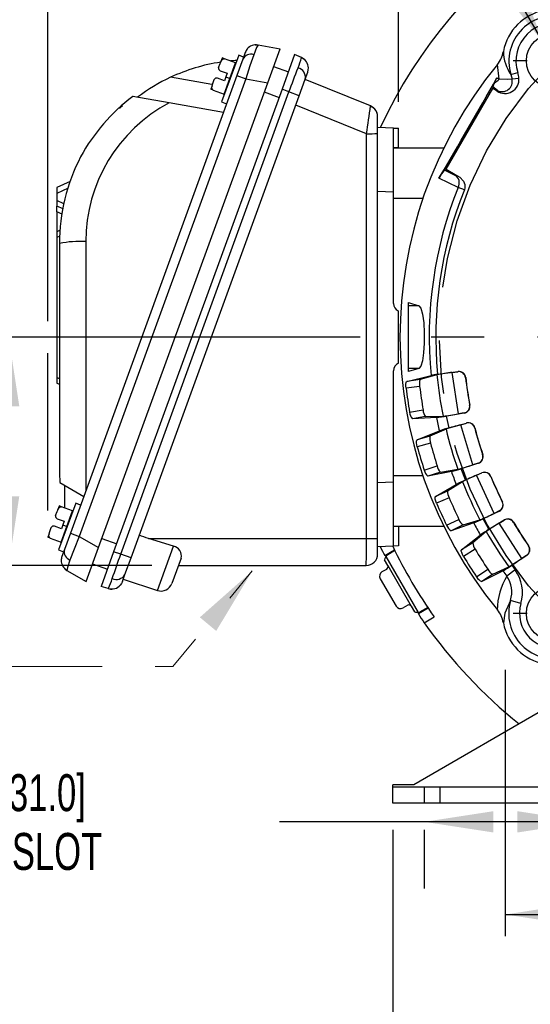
# Model space of a CAD drawing. Header units: inches. Extents: x 0 to 44, y 0 to 34.
# Tile 10 of 21: x 30 to 33.9, y 6.1 to 13.5. Entities that reach past the tile are written whole.
import ezdxf

# ---------------------------------------------------------------- set-up
doc = ezdxf.new("R2010")
doc.units = ezdxf.units.IN
doc.header["$LTSCALE"] = 4
doc.header["$MEASUREMENT"] = 0
doc.linetypes.add('CENTERX2', pattern=[0.8, 0.5, -0.1, 0.1, -0.1])
doc.linetypes.add('HIDDEN', pattern=[0.075, 0.05, -0.025])
doc.layers.add('CENTER', color=40, linetype='CENTERX2')
doc.layers.add('HIDDEN', color=102, linetype='HIDDEN')
doc.layers.add('DIMENSIONS', color=140, linetype='Continuous', lineweight=25)
doc.layers.add('TEXT', color=140, linetype='Continuous', lineweight=25)
doc.styles.add('SLDTEXTSTYLE0', font='TXT', dxfattribs={"width": 0.7})
doc.dimstyles.new('SLDDIMSTYLE1', dxfattribs={"dimtxt": 0.277778, "dimasz": 0.52, "dimexe": 0, "dimexo": 0.0625, "dimgap": 0.069444, "dimtad": 0, "dimtih": 1, "dimtoh": 1, "dimrnd": 1e-09, "dimzin": 12, "dimdsep": 46, "dimtxsty": 'SLDTEXTSTYLE0', "dimsah": 1, "dimcen": 0.09, "dimadec": 0, "dimazin": 3, "dimtfac": 1, "dimtofl": 0, "dimtmove": 0, "dimatfit": 3, "dimfxl": 0, "dimfrac": 2, "dimtolj": 1, "dimtzin": 12, "dimarcsym": 0})
doc.dimstyles.new('SLDDIMSTYLE6', dxfattribs={"dimtxt": 0.277778, "dimasz": 0.52, "dimexe": 0, "dimexo": 0.0625, "dimgap": 0.069444, "dimtad": 0, "dimtih": 1, "dimtoh": 1, "dimrnd": 1e-09, "dimzin": 12, "dimdsep": 46, "dimtxsty": 'SLDTEXTSTYLE0', "dimsah": 1, "dimcen": 0, "dimadec": 0, "dimazin": 3, "dimtfac": 1, "dimtofl": 0, "dimtmove": 0, "dimatfit": 3, "dimfxl": 0, "dimfrac": 2, "dimtolj": 1, "dimtzin": 12, "dimarcsym": 0})
doc.dimstyles.new('SLDDIMSTYLE7', dxfattribs={"dimtxt": 0.277778, "dimasz": 0.52, "dimexe": 0, "dimexo": 0.0625, "dimgap": 0.069444, "dimtad": 0, "dimtih": 1, "dimtoh": 1, "dimrnd": 1e-09, "dimzin": 12, "dimdsep": 46, "dimtxsty": 'SLDTEXTSTYLE0', "dimsah": 1, "dimcen": 0, "dimadec": 0, "dimazin": 3, "dimtfac": 1, "dimtofl": 0, "dimtmove": 0, "dimatfit": 3, "dimfxl": 0, "dimfrac": 2, "dimtolj": 1, "dimtzin": 12, "dimarcsym": 0})

# ---------------------------------------------------------------- blocks, each defined once
blk = doc.blocks.new('_D_11')
at = {"layer": 'DIMENSIONS'}
for p, q in [((33.0579, 7.4305), (31.9701, 7.4305)), ((34.2784, 7.4305), (33.0579, 7.4305)), ((33.0579, 7.3716), (33.0579, 6.9305)), ((34.2784, 7.3716), (34.2784, 6.9305))]:
    blk.add_line(p, q, dxfattribs=at)
for points in [[(33.0579, 7.4305), (33.5779, 7.3505), (33.5779, 7.5105)], [(34.2784, 7.4305), (33.7584, 7.5105), (33.7584, 7.3505)]]:
    blk.add_solid(points, dxfattribs=at)
at = {"layer": 'DIMENSIONS', "char_height": 0.277778, "attachment_point": 1, "style": 'SLDTEXTSTYLE0'}
for s, insert in [('6X 1.22 [31.0]', (28.8951, 7.7886)), ('x 0.34 [8.7] SLOT', (28.5992, 7.3469))]:
    blk.add_mtext(s, dxfattribs=dict(at, insert=insert))
blk = doc.blocks.new('_D_13')
at = {"layer": 'DIMENSIONS'}
for p, q in [((28.3559, 13.3821), (28.2626, 13.3821)), ((28.2626, 13.3821), (28.2626, 12.9404)), ((29.1815, 13.3821), (29.2748, 13.3821)), ((29.2748, 13.3821), (29.2748, 12.9404)), ((29.6824, 13.3827), (29.9337, 13.3827)), ((29.9337, 13.3827), (29.9337, 11.0729)), ((28.2626, 12.9404), (28.3559, 12.9404)), ((29.2748, 12.9404), (29.1815, 12.9404)), ((32.5754, 11.0729), (29.4337, 11.0729)), ((29.9337, 9.3573), (29.9337, 11.0729)), ((31.01, 9.3573), (29.4337, 9.3573))]:
    blk.add_line(p, q, dxfattribs=at)
for points in [[(29.9337, 11.0729), (29.8537, 10.5529), (30.0137, 10.5529)], [(29.9337, 9.3573), (30.0137, 9.8773), (29.8537, 9.8773)]]:
    blk.add_solid(points, dxfattribs=at)
at = {"layer": 'DIMENSIONS', "char_height": 0.27778, "attachment_point": 1, "style": 'SLDTEXTSTYLE0'}
for s, insert in [('1.72', (28.3559, 13.8024)), ('43.6', (28.3559, 13.2985))]:
    blk.add_mtext(s, dxfattribs=dict(at, insert=insert))
blk = doc.blocks.new('_D_14')
at = {"layer": 'DIMENSIONS'}
for p, q in [((30.2277, 11.1929), (30.2277, 17.16)), ((36.1091, 14.6066), (36.1091, 17.16)), ((30.2277, 16.66), (32.2635, 16.66)), ((32.64, 16.6595), (32.5467, 16.6595)), ((32.5467, 16.6595), (32.5467, 16.2177)), ((33.6967, 16.6595), (33.7901, 16.6595)), ((33.7901, 16.6595), (33.7901, 16.2177)), ((36.1091, 16.66), (34.0733, 16.66)), ((32.5467, 16.2177), (32.64, 16.2177)), ((33.7901, 16.2177), (33.6967, 16.2177)), ((30.2277, 9.7696), (30.2277, 10.9529))]:
    blk.add_line(p, q, dxfattribs=at)
for points in [[(30.2277, 16.66), (30.7477, 16.58), (30.7477, 16.74)], [(36.1091, 16.66), (35.5891, 16.74), (35.5891, 16.58)]]:
    blk.add_solid(points, dxfattribs=at)
at = {"layer": 'DIMENSIONS', "char_height": 0.27778, "attachment_point": 1, "style": 'SLDTEXTSTYLE0'}
for s, insert in [('5.88', (32.7556, 17.0797)), ('149.4', (32.64, 16.5758))]:
    blk.add_mtext(s, dxfattribs=dict(at, insert=insert))
blk = doc.blocks.new('_D_15')
at = {"layer": 'DIMENSIONS'}
for p, q in [((30.2276, 11.1929), (30.2276, 15.8762)), ((32.865, 14.2948), (32.865, 15.8762)), ((30.3477, 15.3762), (30.7569, 15.3762)), ((31.1335, 15.3756), (31.0402, 15.3756)), ((31.0402, 15.3756), (31.0402, 14.9339)), ((31.9591, 15.3756), (32.0524, 15.3756)), ((32.0524, 15.3756), (32.0524, 14.9339)), ((32.865, 15.3762), (32.3356, 15.3762)), ((31.0402, 14.9339), (31.1335, 14.9339)), ((32.0524, 14.9339), (31.9591, 14.9339)), ((32.865, 12.8422), (32.865, 14.0548)), ((30.2276, 9.7693), (30.2276, 10.9529))]:
    blk.add_line(p, q, dxfattribs=at)
for points in [[(30.2276, 15.3762), (30.7476, 15.2962), (30.7476, 15.4562)], [(32.865, 15.3762), (32.345, 15.4562), (32.345, 15.2962)]]:
    blk.add_solid(points, dxfattribs=at)
at = {"layer": 'DIMENSIONS', "char_height": 0.27778, "attachment_point": 1, "style": 'SLDTEXTSTYLE0'}
for s, insert in [('2.64', (31.1335, 15.7959)), ('67.0', (31.1335, 15.2919))]:
    blk.add_mtext(s, dxfattribs=dict(at, insert=insert))
blk = doc.blocks.new('_D_16')
at = {"layer": 'DIMENSIONS'}
for p, q in [((33.4405, 14.1748), (32.5655, 14.1748)), ((33.9542, 13.285), (33.4405, 14.1748))]:
    blk.add_line(p, q, dxfattribs=at)
blk.add_solid([(33.9542, 13.285), (33.7635, 13.7753), (33.6249, 13.6953)], dxfattribs=at)
at = {"layer": 'DIMENSIONS', "char_height": 0.27778, "attachment_point": 1, "style": 'SLDTEXTSTYLE0'}
for s, insert in [('4X', (31.2384, 14.7543)), ('%%c', (30.6412, 14.3114)), ('3/8-16', (31.0608, 14.3126)), ('UNC-2B', (30.7598, 13.8697))]:
    blk.add_mtext(s, dxfattribs=dict(at, insert=insert))
blk = doc.blocks.new('_D_17')
at = {"layer": 'DIMENSIONS'}
for p, q in [((36.1091, 7.5393), (36.1091, 6.2343)), ((33.6682, 6.7343), (34.0993, 6.7343)), ((34.4758, 6.7337), (34.3825, 6.7337)), ((34.3825, 6.7337), (34.3825, 6.292)), ((35.3014, 6.7337), (35.3948, 6.7337)), ((35.3948, 6.7337), (35.3948, 6.292)), ((36.1091, 6.7343), (35.678, 6.7343)), ((34.3825, 6.292), (34.4758, 6.292)), ((35.3948, 6.292), (35.3014, 6.292))]:
    blk.add_line(p, q, dxfattribs=at)
for points in [[(33.6682, 6.7343), (34.1882, 6.6543), (34.1882, 6.8143)], [(36.1091, 6.7343), (35.5891, 6.8143), (35.5891, 6.6543)]]:
    blk.add_solid(points, dxfattribs=at)
at = {"layer": 'DIMENSIONS', "char_height": 0.27778, "attachment_point": 1, "style": 'SLDTEXTSTYLE0'}
for s, insert in [('2.44', (34.4758, 7.154)), ('62.0', (34.4758, 6.6501))]:
    blk.add_mtext(s, dxfattribs=dict(at, insert=insert))
blk = doc.blocks.new('_D_19')
at = {"layer": 'DIMENSIONS'}
for p, q in [((32.8225, 7.3716), (32.8225, 5.0207)), ((39.3579, 7.3716), (39.3579, 5.0207)), ((32.8225, 5.5207), (35.1853, 5.5207)), ((35.5619, 5.5201), (35.4686, 5.5201)), ((35.4686, 5.5201), (35.4686, 5.0784)), ((36.6186, 5.5201), (36.7119, 5.5201)), ((36.7119, 5.5201), (36.7119, 5.0784)), ((39.3579, 5.5207), (36.9951, 5.5207)), ((35.4686, 5.0784), (35.5619, 5.0784)), ((36.7119, 5.0784), (36.6186, 5.0784))]:
    blk.add_line(p, q, dxfattribs=at)
for points in [[(32.8225, 5.5207), (33.3425, 5.4407), (33.3425, 5.6007)], [(39.3579, 5.5207), (38.8379, 5.6007), (38.8379, 5.4407)]]:
    blk.add_solid(points, dxfattribs=at)
at = {"layer": 'DIMENSIONS', "char_height": 0.27778, "attachment_point": 1, "style": 'SLDTEXTSTYLE0'}
for s, insert in [('6.54', (35.6774, 5.9404)), ('166.0', (35.5619, 5.4365))]:
    blk.add_mtext(s, dxfattribs=dict(at, insert=insert))
blk = doc.blocks.new('_D_23')
at = {"layer": 'DIMENSIONS'}
for p, q in [((39.167, 12.1245), (39.8896, 12.373)), ((39.8896, 12.373), (40.119, 12.373)), ((40.3056, 12.373), (40.2123, 12.373)), ((40.2123, 12.373), (40.2123, 11.9313)), ((41.3623, 12.373), (41.4556, 12.373)), ((41.4556, 12.373), (41.4556, 11.9313)), ((40.2123, 11.9313), (40.3056, 11.9313)), ((41.4556, 11.9313), (41.3623, 11.9313))]:
    blk.add_line(p, q, dxfattribs=at)
blk.add_solid([(39.167, 12.1245), (39.6847, 12.218), (39.6327, 12.3693)], dxfattribs=at)
at = {"layer": 'DIMENSIONS', "char_height": 0.27778, "attachment_point": 1, "style": 'SLDTEXTSTYLE0'}
for s, insert in [('%%c', (40.2113, 12.7933)), ('6.47', (40.631, 12.7933)), ('164.3', (40.3056, 12.2894))]:
    blk.add_mtext(s, dxfattribs=dict(at, insert=insert))
blk = doc.blocks.new('_D_24')
at = {"layer": 'DIMENSIONS'}
for p, q in [((39.3396, 12.9381), (40.087, 13.3696)), ((40.087, 13.3696), (40.2805, 13.3696)), ((40.4671, 13.3696), (40.3738, 13.3696)), ((40.3738, 13.3696), (40.3738, 12.9278)), ((41.5238, 13.3696), (41.6171, 13.3696)), ((41.6171, 13.3696), (41.6171, 12.9278)), ((40.3738, 12.9278), (40.4671, 12.9278)), ((41.6171, 12.9278), (41.5238, 12.9278))]:
    blk.add_line(p, q, dxfattribs=at)
blk.add_solid([(39.3396, 12.9381), (39.83, 13.1288), (39.75, 13.2673)], dxfattribs=at)
at = {"layer": 'DIMENSIONS', "char_height": 0.27778, "attachment_point": 1, "style": 'SLDTEXTSTYLE0'}
for s, insert in [('%%c', (40.3728, 13.7899)), ('7.46', (40.7925, 13.7899)), ('189.5', (40.4671, 13.2859))]:
    blk.add_mtext(s, dxfattribs=dict(at, insert=insert))
blk = doc.blocks.new('SW_CENTERMARKSYMBOL_0')
at = {"layer": 'CENTER', "color": 0}
for p, q in [((0, 0.2), (0, 3.3336)), ((0, 0), (0, 0.1)), ((-0.2, 0), (-3.3336, 0)), ((0, 0), (-0.1, 0)), ((0, 0), (0, -0.1)), ((0, 0), (0.1, 0)), ((0.2, 0), (3.3336, 0)), ((0, -0.2), (0, -3.3336))]:
    blk.add_line(p, q, dxfattribs=at)
blk = doc.blocks.new('SW_CENTERMARKSYMBOL_1')
at = {"layer": 'CENTER', "color": 0}
for p, q in [((0, 0.2), (0, 0.3063)), ((0, 0), (0, 0.1)), ((-0.2, 0), (-0.3063, 0)), ((0, 0), (-0.1, 0)), ((0, 0), (0, -0.1)), ((0, 0), (0.1, 0)), ((0.2, 0), (0.3063, 0)), ((0, -0.2), (0, -0.3063))]:
    blk.add_line(p, q, dxfattribs=at)
blk = doc.blocks.new('SW_CENTERMARKSYMBOL_4')
at = {"layer": 'CENTER', "color": 0}
for p, q in [((0, 0.2), (0, 0.3063)), ((0, 0), (0, 0.1)), ((-0.2, 0), (-0.3063, 0)), ((0, 0), (-0.1, 0)), ((0, 0), (0, -0.1)), ((0, 0), (0.1, 0)), ((0.2, 0), (0.3063, 0)), ((0, -0.2), (0, -0.3063))]:
    blk.add_line(p, q, dxfattribs=at)

msp = doc.modelspace()

# ---------------------------------------------------------------- linework, layer by layer
for p, q in [((31.809, 13.2687), (31.8062, 13.2642)), ((31.809, 13.2687), (31.9737, 13.2397)), ((31.6628, 13.1915), (31.5349, 12.8401)), ((31.5569, 13.1641), (31.5387, 13.1707)), ((31.6998, 13.1781), (31.6628, 13.1915)), ((31.7126, 13.2131), (31.6941, 13.1622)), ((31.6998, 13.1781), (31.6989, 13.1755)), ((31.8808, 12.9847), (31.9737, 13.2397)), ((32.0834, 13.1958), (31.9892, 12.9371)), ((32.1347, 13.174), (32.0834, 13.1958)), ((31.5121, 13.0984), (31.5126, 13.0998)), ((31.5383, 13.1705), (31.5273, 13.1403)), ((31.6394, 13.1341), (31.5569, 13.1641)), ((31.5967, 13.0166), (31.6394, 13.1341)), ((31.6424, 13.1355), (31.6394, 13.1341)), ((31.6941, 13.1622), (31.6489, 13.0382)), ((31.9257, 13.1078), (32.0366, 13.0674)), ((33.6206, 13.0113), (33.6074, 13.1218)), ((31.6489, 13.0382), (30.3975, 9.5999)), ((31.4617, 12.971), (31.1513, 13.0257)), ((31.5243, 13.0746), (31.5754, 13.056)), ((31.5652, 13.0281), (31.5551, 13.0001)), ((31.5754, 13.056), (31.5652, 13.0281)), ((31.5652, 13.0281), (31.5967, 13.0166)), ((31.6489, 13.0382), (31.7162, 13.0137)), ((32.1634, 13.0127), (32.1823, 13.0646)), ((33.7099, 13.0458), (33.7602, 13.0614)), ((33.7099, 13.0458), (33.7181, 13.0108)), ((31.7162, 13.0137), (30.4647, 9.5754)), ((30.6095, 9.4918), (31.8808, 12.9847)), ((31.4625, 12.9623), (31.453, 12.9362)), ((31.4788, 13.0069), (31.4793, 13.0083)), ((31.5551, 13.0001), (31.504, 13.0187)), ((31.5539, 12.8991), (31.5967, 13.0166)), ((31.5967, 13.0166), (31.5989, 13.0158)), ((31.7162, 13.0137), (31.8808, 12.9847)), ((32.1177, 12.8873), (32.1634, 13.0127)), ((32.6533, 12.8104), (32.162, 13.0089)), ((33.5754, 12.9457), (33.5735, 12.9528)), ((33.6075, 12.9271), (33.5735, 12.9528)), ((33.6046, 13.0222), (33.6206, 13.0113)), ((33.7699, 13.0178), (33.7181, 13.0108)), ((31.9892, 12.9371), (30.7231, 9.4585)), ((30.7765, 9.4422), (32.0406, 12.9153)), ((30.8536, 9.4141), (32.1177, 12.8873)), ((31.1406, 12.8338), (30.866, 12.8822)), ((30.8702, 12.8814), (30.866, 12.8822)), ((31.4714, 12.9292), (31.453, 12.9359)), ((31.4714, 12.9292), (31.5539, 12.8991)), ((31.5539, 12.8991), (31.5553, 12.8961)), ((31.8556, 12.9154), (31.9666, 12.875)), ((32.0406, 12.9153), (31.9892, 12.9371)), ((32.1177, 12.8873), (32.0406, 12.9153)), ((33.2233, 12.3352), (33.5731, 12.9409)), ((33.6049, 12.9226), (33.5731, 12.9409)), ((33.5754, 12.9457), (33.6075, 12.9271)), ((33.6049, 12.9226), (33.6075, 12.9271)), ((31.5484, 12.7619), (31.1406, 12.8338)), ((31.5349, 12.8401), (31.5719, 12.8266)), ((32.6237, 12.6018), (32.092, 12.8167)), ((32.7075, 12.6029), (32.7075, 12.7301)), ((32.6237, 9.5596), (32.6237, 12.6018)), ((32.8256, 12.6436), (32.7075, 12.6477)), ((32.7075, 9.5606), (32.7075, 12.6029)), ((32.8256, 12.1636), (32.8256, 12.6436)), ((32.8256, 12.6436), (32.865, 12.6422)), ((32.865, 12.4957), (32.865, 12.6422)), ((32.865, 12.4957), (32.8256, 12.4944)), ((33.2045, 12.4942), (32.8256, 12.4942)), ((33.2116, 12.3284), (33.2204, 12.3308)), ((33.2116, 12.3284), (33.2889, 12.2912)), ((33.2889, 12.2912), (33.2204, 12.3308)), ((33.2233, 12.3352), (33.2915, 12.2958)), ((33.2915, 12.2958), (33.2889, 12.2912)), ((30.3965, 12.243), (30.2963, 12.1963)), ((33.3131, 12.1981), (33.1687, 12.2672)), ((30.2963, 12.1963), (30.2963, 12.1535)), ((30.3811, 12.193), (30.2963, 12.1535)), ((30.2963, 12.1535), (30.2963, 12.1004)), ((32.8256, 12.1636), (32.7075, 12.1677)), ((32.8256, 11.3255), (32.8256, 12.1636)), ((33.3593, 12.1795), (33.3131, 12.1981)), ((30.2963, 12.1004), (30.2963, 12.0576)), ((30.3496, 12.0755), (30.2963, 12.1004)), ((32.8256, 12.1162), (33.0484, 12.1162)), ((30.3424, 12.0361), (30.2963, 12.0576)), ((30.2963, 12.0148), (30.2963, 12.0576)), ((30.2963, 12.0148), (30.2963, 11.8638)), ((30.3353, 11.9966), (30.2963, 12.0148)), ((30.3219, 11.8758), (30.2963, 11.8638)), ((30.2963, 11.8638), (30.2963, 11.821)), ((30.3193, 11.8317), (30.2963, 11.821)), ((30.2963, 11.821), (30.2963, 10.7706)), ((30.316, 11.7767), (30.316, 10.0749)), ((30.5136, 11.7907), (30.5136, 9.919)), ((32.9398, 11.3322), (33.0162, 11.3086)), ((32.9398, 11.3086), (32.9398, 11.3322)), ((32.8626, 11.2707), (32.865, 11.2698)), ((32.865, 10.8761), (32.865, 11.2698)), ((33.0162, 11.3086), (32.9398, 11.3086)), ((32.9398, 10.8373), (32.9398, 11.3086)), ((32.8256, 9.9823), (32.8256, 10.8204)), ((33.0162, 10.8373), (32.9398, 10.8136)), ((33.0162, 10.8373), (32.9398, 10.8373)), ((32.9398, 10.8136), (32.9398, 10.8373)), ((33.1581, 10.7943), (33.3119, 10.8145)), ((33.2688, 10.8078), (33.311, 10.8134)), ((33.3154, 10.496), (33.2688, 10.8078)), ((33.311, 10.8134), (33.3119, 10.8145)), ((30.2963, 10.7706), (30.2963, 10.7278)), ((30.2963, 10.7706), (30.316, 10.7614)), ((32.927, 10.7407), (33.1089, 10.7859)), ((33.0264, 10.7538), (32.927, 10.7407)), ((33.1536, 10.7901), (33.0264, 10.7538)), ((33.3694, 10.7694), (33.3685, 10.7683)), ((30.2963, 10.7278), (30.316, 10.7186)), ((33.0234, 10.7018), (32.9213, 10.6884)), ((32.9481, 10.5086), (33.0497, 10.5256)), ((33.3992, 10.563), (33.4004, 10.5621)), ((33.0678, 10.4768), (32.9689, 10.4602)), ((33.1489, 10.4698), (32.9689, 10.4602)), ((33.0678, 10.4768), (33.2001, 10.4793)), ((33.3586, 10.5022), (33.2257, 10.48)), ((33.2452, 10.3917), (33.2257, 10.48)), ((33.3574, 10.503), (33.3154, 10.496)), ((33.3586, 10.5022), (33.3574, 10.503)), ((33.0042, 10.3011), (33.1714, 10.3685)), ((33.2218, 10.3815), (33.1008, 10.3279)), ((33.2452, 10.3917), (33.3751, 10.4277)), ((33.3333, 10.4151), (33.3743, 10.4265)), ((33.4229, 10.1128), (33.3333, 10.4151)), ((33.3743, 10.4265), (33.3751, 10.4277)), ((33.4383, 10.3911), (33.4376, 10.3898)), ((33.1008, 10.3279), (33.0042, 10.3011)), ((33.105, 10.276), (33.0058, 10.2484)), ((33.4965, 10.1908), (33.4979, 10.1901)), ((33.0574, 10.0742), (33.1556, 10.1052)), ((33.2617, 10.0637), (33.0847, 10.0292)), ((33.1804, 10.0593), (33.311, 10.0802)), ((33.4648, 10.1249), (33.3363, 10.0844)), ((33.3679, 9.9998), (33.3363, 10.0844)), ((33.4635, 10.1256), (33.4229, 10.1128)), ((33.4648, 10.1249), (33.4635, 10.1256)), ((33.0484, 10.0296), (32.8256, 10.0296)), ((33.1804, 10.0593), (33.0847, 10.0292)), ((33.3679, 9.9998), (33.4915, 10.0535)), ((33.4519, 10.0352), (33.4909, 10.0521)), ((33.5826, 9.7483), (33.4519, 10.0352)), ((33.4909, 10.0521), (33.4915, 10.0535)), ((33.5592, 10.026), (33.5586, 10.0247)), ((30.3193, 9.9794), (30.4981, 9.8762)), ((30.3553, 9.7888), (30.3553, 9.9586)), ((32.8256, 9.9823), (32.7075, 9.9781)), ((32.8256, 9.5022), (32.8256, 9.9823)), ((33.1418, 9.8765), (33.298, 9.9665)), ((33.2338, 9.9165), (33.1418, 9.8765)), ((33.3461, 9.9864), (33.2338, 9.9165)), ((33.2452, 9.8656), (33.1508, 9.8246)), ((30.313, 9.8039), (30.3019, 9.7736)), ((30.4375, 9.8249), (30.3096, 9.4735)), ((30.3316, 9.7975), (30.3133, 9.8041)), ((30.4141, 9.7675), (30.3316, 9.7975)), ((30.3713, 9.65), (30.4141, 9.7675)), ((30.4171, 9.7689), (30.4141, 9.7675)), ((30.4745, 9.8114), (30.4375, 9.8249)), ((33.6447, 9.8358), (33.6461, 9.8353)), ((30.2868, 9.7318), (30.2872, 9.7332)), ((30.299, 9.7079), (30.35, 9.6894)), ((33.2261, 9.6592), (33.3191, 9.7035)), ((33.3499, 9.6616), (33.4764, 9.7005)), ((33.6224, 9.7662), (33.5008, 9.7081)), ((33.5439, 9.6287), (33.5008, 9.7081)), ((33.5439, 9.6287), (33.6588, 9.6991)), ((33.621, 9.7666), (33.5826, 9.7483)), ((33.6224, 9.7662), (33.621, 9.7666)), ((33.6222, 9.6755), (33.6585, 9.6977)), ((33.6585, 9.6977), (33.6588, 9.6991)), ((30.2534, 9.6403), (30.254, 9.6417)), ((30.3297, 9.6335), (30.2787, 9.6521)), ((30.3286, 9.5325), (30.3713, 9.65)), ((30.3399, 9.6614), (30.3297, 9.6335)), ((30.35, 9.6894), (30.3399, 9.6614)), ((30.3399, 9.6614), (30.3713, 9.65)), ((30.3713, 9.65), (30.3735, 9.6492)), ((32.8256, 9.6517), (33.2045, 9.6517)), ((32.8256, 9.6515), (32.865, 9.6501)), ((32.865, 9.6501), (32.865, 9.5036)), ((33.4298, 9.6773), (33.2594, 9.6184)), ((33.3499, 9.6616), (33.2594, 9.6184)), ((33.7916, 9.4096), (33.6222, 9.6755)), ((33.7297, 9.6813), (33.7294, 9.6799)), ((30.2372, 9.5957), (30.2277, 9.5696)), ((30.2461, 9.5626), (30.2277, 9.5692)), ((30.2461, 9.5626), (30.3286, 9.5325)), ((30.3975, 9.5999), (30.3524, 9.4759)), ((30.3975, 9.5999), (30.4647, 9.5754)), ((30.4647, 9.5754), (30.6095, 9.4918)), ((30.6347, 9.561), (30.7457, 9.5206)), ((31.1733, 9.503), (30.9839, 9.5596)), ((30.9839, 9.5596), (32.6237, 9.5596)), ((32.7075, 9.4439), (32.7075, 9.5606)), ((33.3372, 9.4752), (33.4794, 9.586)), ((33.5242, 9.6124), (33.4227, 9.5275)), ((30.3096, 9.4735), (30.3466, 9.46)), ((30.3286, 9.5325), (30.33, 9.5295)), ((30.3524, 9.4759), (30.3338, 9.425)), ((30.5167, 9.2368), (30.6095, 9.4918)), ((31.0519, 9.1695), (31.1733, 9.503)), ((32.8256, 9.5022), (32.7075, 9.4981)), ((32.7608, 9.433), (32.834, 9.4752)), ((32.865, 9.5036), (32.8256, 9.5022)), ((33.4227, 9.5275), (33.3372, 9.4752)), ((33.4411, 9.4788), (33.3533, 9.425)), ((33.8409, 9.5048), (33.8423, 9.5046)), ((30.3475, 9.4625), (30.3466, 9.46)), ((30.7231, 9.4585), (30.629, 9.1999)), ((30.7765, 9.4422), (30.7231, 9.4585)), ((30.8536, 9.4141), (30.7765, 9.4422)), ((30.8079, 9.2887), (30.8536, 9.4141)), ((31.2298, 9.4117), (31.1608, 9.2222)), ((32.7832, 9.3573), (32.7589, 9.3993)), ((32.7717, 9.4297), (32.7608, 9.433)), ((32.768, 9.4253), (32.7768, 9.4325)), ((32.768, 9.4253), (33.0117, 9.0033)), ((32.8372, 9.4688), (32.7768, 9.4325)), ((33.8285, 9.4328), (33.7161, 9.3584)), ((33.8271, 9.4331), (33.7916, 9.4096)), ((33.8285, 9.4328), (33.8271, 9.4331)), ((30.5647, 9.3686), (30.6757, 9.3283)), ((31.21, 9.3573), (32.6209, 9.3573)), ((32.7419, 9.3107), (32.776, 9.3304)), ((32.7832, 9.3573), (32.9604, 9.0504)), ((33.4509, 9.2717), (33.5368, 9.3286)), ((33.5732, 9.2913), (33.693, 9.3474)), ((33.7416, 9.3235), (33.6795, 9.2776)), ((33.7161, 9.3584), (33.7416, 9.3235)), ((30.3719, 9.3204), (30.5167, 9.2368)), ((30.7891, 9.2368), (30.8079, 9.2887)), ((30.7957, 9.2552), (31.0519, 9.1695)), ((32.7275, 9.257), (32.8456, 9.0523)), ((33.6502, 9.318), (33.4896, 9.236)), ((33.5732, 9.2913), (33.4896, 9.236)), ((30.6823, 9.1836), (30.629, 9.1999)), ((30.6823, 9.1836), (30.6837, 9.1861)), ((32.9335, 9.0576), (32.8994, 9.0379)), ((32.9604, 9.0504), (32.9847, 9.0084)), ((33.0879, 9.0354), (33.0147, 8.9932)), ((33.0839, 9.0414), (33.0223, 9.0073)), ((33.7064, 9.0949), (33.6625, 8.9989)), ((33.7841, 9.0722), (33.7064, 9.0949)), ((33.0117, 9.0033), (33.0223, 9.0073)), ((33.0147, 8.9932), (33.0173, 9.0043)), ((33.0577, 8.9271), (33.1328, 8.9705)), ((33.6625, 8.9989), (33.6526, 8.9262)), ((34.0094, 8.3037), (32.98, 7.7094)), ((32.98, 7.7094), (32.8225, 7.7094)), ((32.8225, 7.6913), (32.8225, 7.7094)), ((32.8225, 7.5716), (32.8225, 7.6913)), ((33.1768, 7.6913), (32.8225, 7.6913)), ((33.1768, 7.5716), (33.1768, 7.6913)), ((34.2192, 7.6913), (33.1768, 7.6913)), ((33.1768, 7.5716), (32.8225, 7.5716)), ((34.2192, 7.5716), (33.1768, 7.5716))]:
    msp.add_line(p, q)
at = {"flags": 128}
for points in [[(31.8062, 13.2642), (31.7976, 13.2502), (31.7761, 13.1955)], [(31.7874, 13.2698), (31.794, 13.2701), (31.809, 13.2687)], [(31.7761, 13.1955), (31.7475, 13.1126), (31.7162, 13.0137)], [(31.5121, 13.0984), (31.5239, 13.1304), (31.5358, 13.1539), (31.5404, 13.159), (31.5463, 13.1632), (31.5502, 13.1645), (31.5546, 13.1647), (31.5569, 13.1641)], [(32.1823, 13.0646), (32.1864, 13.0805), (32.1874, 13.0968)], [(31.4714, 12.9292), (31.4684, 12.9308), (31.466, 12.9332), (31.4634, 12.938), (31.4618, 12.9468), (31.4661, 12.9711), (31.4793, 13.0083)], [(33.7181, 13.0108), (33.6817, 13.0089), (33.6206, 13.0113)], [(30.7884, 12.8117), (30.7734, 12.7989), (30.7659, 12.7913)], [(33.2915, 12.2958), (33.3249, 12.2749), (33.3523, 12.2459), (33.3624, 12.2212), (33.3634, 12.1945), (33.3593, 12.1795)], [(33.0162, 11.3086), (33.0328, 11.2896), (33.0456, 11.2452), (33.0538, 11.1814), (33.0576, 11.1061), (33.0573, 11.0276), (33.0529, 10.9543), (33.0443, 10.8942), (33.0315, 10.8536), (33.0162, 10.8373)], [(32.9213, 10.6884), (32.92, 10.7049), (32.9201, 10.7198), (32.9217, 10.7315), (32.9246, 10.7389), (32.927, 10.7407)], [(33.0058, 10.2484), (33.0022, 10.2647), (33.0003, 10.2794), (33.0002, 10.2913), (33.0021, 10.2989), (33.0042, 10.3011)], [(33.1508, 9.8246), (33.1449, 9.8401), (33.141, 9.8545), (33.1393, 9.8662), (33.14, 9.874), (33.1418, 9.8765)], [(30.2868, 9.7318), (30.2985, 9.7638), (30.3105, 9.7872), (30.3151, 9.7924), (30.3209, 9.7965), (30.3249, 9.7979), (30.3293, 9.7981), (30.3316, 9.7975)], [(30.2461, 9.5626), (30.243, 9.5642), (30.2406, 9.5666), (30.238, 9.5714), (30.2364, 9.5802), (30.2408, 9.6045), (30.254, 9.6417)], [(30.4647, 9.5754), (30.4252, 9.4794), (30.3937, 9.3976)], [(33.3533, 9.425), (33.3453, 9.4396), (33.3395, 9.4533), (33.3361, 9.4646), (33.3358, 9.4725), (33.3372, 9.4752)], [(30.3937, 9.3976), (30.3751, 9.3418), (30.3719, 9.3204)], [(32.768, 9.4253), (32.7607, 9.4107), (32.7589, 9.3993)], [(30.3547, 9.3334), (30.3596, 9.329), (30.3719, 9.3204)], [(30.7891, 9.2368), (30.782, 9.222), (30.7724, 9.2088)], [(33.0117, 9.0033), (32.9954, 9.0043), (32.9847, 9.0084)]]:
    msp.add_lwpolyline(points, dxfattribs=at)
for centre in [(34.0323, 13.1497), (34.0323, 8.9961)]:
    msp.add_circle(centre, 0.2063)
for centre, radius, start, end in [((36.1091, 11.0729), 3.7303, 95.11553, 155.04037), ((34.0351, 13.1469), 0.3893, 100.75999, 169.24001), ((34.0351, 13.1469), 0.3405, 72.72714, 197.27286), ((34.0351, 13.1469), 0.2879, 72.72714, 197.27286), ((31.7917, 13.1859), 0.0833, 79.27092, 140.94036), ((31.7555, 13.1287), 0.07, 72.89299, 151.40268), ((31.794, 13.1834), 0.0866, 139.44432, 160), ((31.638, 13.2992), 0.5123, 336.81074, 345.84385), ((32.1037, 13.0947), 0.0838, 0.66872, 68.31077), ((32.1009, 13.0942), 0.0866, 42.66772, 67), ((33.4382, 13.2594), 0.2181, 320.86953, 349.48143), ((33.9578, 13.2239), 0.3052, 180.81068, 215.69851), ((31.7333, 11.7767), 1.378, 98.56557, 114.98293), ((31.5311, 13.0931), 0.0197, 164.29338, 250), ((31.7333, 11.7767), 1.378, 93.5283, 95.53106), ((20.275, 17.43), 12.602, 339.00733, 339.89193), ((32.0892, 13.025), 0.0751, 350.58219, 74.8426), ((36.1091, 11.0729), 3.2336, 140.683, 219.317), ((31.7333, 11.7767), 1.378, 114.98293, 127.09589), ((33.5048, 12.982), 0.2675, 7.70732, 17.28668), ((31.4973, 13.0002), 0.0197, 70, 155.70662), ((-0.1013, 31.979), 38.671, 329.35413, 330.64587), ((33.6501, 12.9438), 0.0772, 147.65171, 173.32108), ((34.2894, 12.6355), 0.7865, 150.54355, 153.60211), ((33.5572, 13.0602), 0.08, 290.27763, 322.32778), ((33.6644, 13.01), 0.1058, 235.75038, 4.23527), ((33.6439, 12.9939), 0.076, 241.35, 12.8896), ((31.7368, 11.7357), 1.4397, 127.21667, 151.3008), ((31.6947, 11.7907), 1.1811, 117.98193, 180), ((28.8812, 13.2395), 3.7965, 350.33129, 353.51095), ((32.6209, 12.7301), 0.0866, 42.81262, 68), ((32.6328, 12.7354), 0.0737, 15.33657, 73.88569), ((32.6209, 12.7301), 0.0866, 0, 21.01717), ((32.6442, 14.3361), 1.7344, 269.32306, 272.09105), ((31.7333, 11.7767), 1.4173, 152.6877, 180), ((33.4011, 12.15), 0.2602, 136.73274, 153.24012), ((33.2506, 12.2316), 0.0709, 331.81796, 57.30016), ((36.1091, 11.0729), 3.0139, 158.07935, 185.46468), ((36.1091, 11.0729), 2.9641, 158.07935, 185.39408), ((30.4697, 11.0103), 0.7817, 86.77739, 101.3418), ((32.8847, 11.3255), 0.0591, 180, 248), ((32.8847, 10.8204), 0.0591, 109.47122, 180), ((33.4059, 9.5353), 1.2799, 96.14796, 101.3658), ((33.3177, 10.7626), 0.0512, 6.33672, 97.50604), ((33.3186, 10.7638), 0.0512, 6.31525, 97.50593), ((33.1162, 10.7225), 0.0951, 160.77785, 192.56463), ((33.286, 9.8939), 0.9094, 98.08654, 101.23278), ((36.1091, 11.0729), 2.969, 185.46679, 191.53321), ((36.1091, 11.0729), 2.7575, 186.34267, 190.65733), ((36.1091, 11.0729), 2.7564, 186.32121, 190.67879), ((36.1091, 11.0729), 3.2109, 186.87836, 190.12164), ((36.1091, 11.0729), 3.108, 186.85776, 190.14224), ((33.0255, 10.5131), 0.0775, 183.34221, 223.06099), ((33.1224, 10.5248), 0.0728, 179.35053, 221.30698), ((33.3489, 10.5535), 0.0512, 279.49382, 10.6635), ((33.3501, 10.5527), 0.0512, 279.4941, 10.6847), ((33.0535, 11.4894), 1.0241, 275.34951, 279.68085), ((36.1091, 11.0729), 3.021, 191.51541, 193.48459), ((32.9826, 12.3867), 1.9198, 276.50416, 279.98208), ((33.6058, 9.1183), 1.3235, 105.80922, 109.16042), ((33.6462, 9.174), 1.2799, 104.14796, 109.3658), ((36.1091, 11.0729), 2.969, 193.46679, 199.53321), ((33.388, 10.3772), 0.0512, 14.33672, 105.50604), ((33.3888, 10.3784), 0.0512, 14.31525, 105.50593), ((36.1091, 11.0729), 2.7575, 194.34267, 198.65733), ((36.1091, 11.0729), 2.7564, 194.32121, 198.67879), ((33.1941, 10.3094), 0.0951, 168.77785, 200.56463), ((36.1091, 11.0729), 3.2109, 194.87836, 198.12164), ((36.1091, 11.0729), 3.108, 194.85776, 198.14224), ((33.4481, 10.1744), 0.0512, 287.49382, 18.6635), ((33.4494, 10.1737), 0.0512, 287.4941, 18.6847), ((33.1334, 10.0894), 0.0775, 191.34221, 231.06099), ((33.2278, 10.1145), 0.0728, 187.35053, 229.30698), ((33.0252, 11.0601), 1.0241, 283.34951, 287.68085), ((36.1091, 11.0729), 3.021, 199.51541, 201.48459), ((32.8302, 11.9388), 1.9198, 284.50416, 287.98208), ((33.9022, 8.7889), 1.3235, 113.80922, 117.16042), ((33.9344, 8.8497), 1.2799, 112.14796, 117.3658), ((33.5113, 10.0052), 0.0512, 22.33672, 113.50604), ((33.5119, 10.0066), 0.0512, 22.31525, 113.50593), ((36.1091, 11.0729), 2.7575, 202.34267, 206.65733), ((36.1091, 11.0729), 2.7564, 202.32121, 206.67879), ((33.3287, 9.9111), 0.0951, 176.77785, 208.56463), ((36.1091, 11.0729), 2.969, 201.46679, 207.53321), ((36.1091, 11.0729), 3.108, 202.85776, 206.14224), ((36.1091, 11.0729), 3.2109, 202.87836, 206.12164), ((33.599, 9.8128), 0.0512, 295.49382, 26.6635), ((33.6004, 9.8123), 0.0512, 295.4941, 26.6847), ((30.3057, 9.7264), 0.0197, 164.29338, 250), ((33.3892, 9.7228), 0.0728, 195.35053, 237.30698), ((33.057, 10.6311), 1.0241, 291.34951, 295.68085), ((32.7416, 11.4741), 1.9198, 292.50416, 295.98208), ((33.6852, 9.6541), 0.0512, 30.33672, 121.50604), ((33.6856, 9.6555), 0.0512, 30.31525, 121.50593), ((30.2719, 9.6336), 0.0197, 70, 155.70662), ((33.2993, 9.6849), 0.0775, 199.34221, 239.06099), ((36.1091, 11.0729), 3.021, 207.51541, 209.48459), ((34.2415, 8.504), 1.3235, 121.80922, 125.16042), ((34.265, 8.5687), 1.2799, 120.14796, 125.3658), ((36.1091, 11.0729), 2.7575, 210.34267, 214.65733), ((36.1091, 11.0729), 2.7564, 210.32121, 214.67879), ((29.217, 9.5063), 3.4072, 357.49427, 0.8967), ((32.6442, 11.2938), 1.7344, 269.32306, 272.09105), ((36.1091, 11.0729), 2.969, 209.46679, 215.53321), ((30.421, 9.4621), 0.07, 168.59732, 247.10701), ((31.1564, 9.4294), 0.0755, 346.44876, 77.08245), ((33.1931, 9.6952), 0.5056, 202.86406, 211.24842), ((36.1091, 11.0729), 3.644, 205.53568, 215.23701), ((33.5175, 9.5355), 0.0951, 184.77785, 216.56463), ((36.1091, 11.0729), 3.108, 210.85776, 214.14224), ((33.7988, 9.4757), 0.0512, 303.49382, 34.6635), ((33.8003, 9.4755), 0.0512, 303.4941, 34.6847), ((30.4152, 9.3954), 0.0866, 160, 180.55568), ((18.8616, 13.5465), 12.602, 340.10807, 340.99267), ((32.6209, 9.4439), 0.0866, 270, 0), ((36.1091, 11.0729), 3.2109, 210.87836, 214.12164), ((32.7185, 11.0015), 1.9198, 300.50416, 303.98208), ((30.4119, 9.3949), 0.0833, 179.05964, 240.72908), ((33.6036, 9.3574), 0.0728, 203.35053, 245.30698), ((33.1482, 10.2106), 1.0241, 299.34951, 303.68085), ((33.5099, 9.155), 0.2865, 343.21053, 36.02957), ((30.1573, 9.4307), 0.5805, 335.0705, 342.76647), ((30.7433, 9.327), 0.0751, 245.1574, 329.41781), ((33.5198, 9.3073), 0.0775, 207.34221, 247.06099), ((34.1003, 9.0209), 0.493, 148.62226, 179.63977), ((36.1091, 11.0729), 3.021, 215.51541, 216.46127), ((33.5065, 9.1588), 0.2098, 342.27917, 34.47997), ((30.7077, 9.2664), 0.0866, 253, 277.33228), ((30.7095, 9.2643), 0.0838, 251.68923, 319.33128), ((31.0794, 9.2516), 0.0866, 251.5, 340), ((34.0351, 8.9989), 0.3425, 163.71576, 286.28424), ((34.0351, 8.9989), 0.2614, 163.71576, 286.28424), ((33.634, 9.3492), 0.7143, 209.88775, 216.21349), ((33.4369, 8.8858), 0.2195, 10.61522, 39.03391), ((36.1091, 11.0729), 3.7303, 215.11553, 231.18929), ((34.0351, 8.9989), 0.3893, 190.75999, 259.24001)]:
    msp.add_arc(centre, radius, start, end)
for centre, major_axis, ratio, start_param, end_param in [((33.5557, 12.9116), (0.0197, 0.0341), 0.017455, 5.759587, 6.265732), ((33.2401, 12.3649), (0.0197, 0.0341), 0.017455, 3.159046, 3.665191), ((30.5522, 9.9101), (-0.0793, 0.5768), 0.38576, 1.228603, 1.397665), ((32.0577, 9.0362), (5.1881, -1.8883), 0.023103, 1.787687, 1.801192), ((32.7662, 9.3475), (0.0147, -0.0131), 0.998478, 5.962135, 7.532018), ((32.7617, 9.2766), (0.0381, -0.0102), 0.997265, 2.357564, 3.925621), ((32.8797, 9.0721), (0.0102, 0.0381), 0.997265, 2.357564, 3.925621), ((32.9433, 9.0406), (-0.004, 0.0193), 0.998478, 5.034353, 6.604236)]:
    msp.add_ellipse(centre, major_axis=major_axis, ratio=ratio, start_param=start_param, end_param=end_param)
msp.add_solid([(31.7652, 9.316), (31.3711, 8.9675), (31.4941, 8.8651)])
at = {"layer": 'CENTER'}
msp.add_line((33.6682, 6.5716), (33.6682, 8.6913), dxfattribs=at)
msp.add_circle((36.1091, 11.0729), 2.937, dxfattribs=at)
at = {"layer": 'HIDDEN'}
msp.add_line((33.0579, 7.6913), (33.0579, 7.5716), dxfattribs=at)
at = {"layer": 'TEXT', "linetype": 'CENTERX2', "lineweight": 18, "flags": 128}
msp.add_lwpolyline([(28.6361, 8.598), (31.1678, 8.598), (31.7652, 9.316)], dxfattribs=at)

# ---------------------------------------------------------------- block references
at = {"layer": 'CENTER'}
for name, p in [('SW_CENTERMARKSYMBOL_0', (36.1091, 11.0729)), ('SW_CENTERMARKSYMBOL_1', (34.0323, 13.1497)), ('SW_CENTERMARKSYMBOL_4', (34.0323, 8.9961))]:
    msp.add_blockref(name, p, dxfattribs=at)

# ---------------------------------------------------------------- dimensions: what is measured, and where the dimension line sits
at = {"layer": 'DIMENSIONS'}
for base, p1, p2, picture, middle in [((36.1091, 16.66), (30.2277, 9.5696), (36.1091, 14.4066), '_D_14', (33.1684, 16.66)), ((30.2276, 15.3762), (32.865, 12.6422), (30.2276, 9.5693), '_D_15', (31.5463, 15.3762)), ((36.1091, 6.7343), (33.6682, 6.5716), (36.1091, 7.7393), '_D_17', (34.8886, 6.7343)), ((39.3579, 5.5207), (32.8225, 7.5716), (39.3579, 7.5716), '_D_19', (36.0902, 5.5207))]:
    dim = msp.add_linear_dim(base=base, p1=p1, p2=p2, dimstyle='SLDDIMSTYLE1', dxfattribs=at)
    dim.commit()
    dim.dimension.update_dxf_attribs({"geometry": picture, "text_midpoint": middle, "dimtype": 160})
dim = msp.add_diameter_dim_2p(p1=(34.1104, 13.0144), p2=(33.9542, 13.285), text='4X\\P%%c3/8-16\\PUNC-2B', dimstyle='SLDDIMSTYLE6', override={"dimpost": '<>'}, dxfattribs=at)
dim.commit()
dim.dimension.update_dxf_attribs({"geometry": '_D_16', "text_midpoint": (31.4783, 14.1748), "dimtype": 163})
dim = msp.add_linear_dim(base=(29.9337, 11.0729), p1=(31.21, 9.3573), p2=(32.7754, 11.0729), angle=90, dimstyle='SLDDIMSTYLE1', dxfattribs=at)
dim.commit()
dim.dimension.update_dxf_attribs({"geometry": '_D_13', "text_midpoint": (29.9337, 13.3827), "dimtype": 160})
for p1, p2, picture, middle in [((32.8785, 9.2078), (39.3396, 12.9381), '_D_24', (40.9955, 13.3696)), ((33.0512, 10.0213), (39.167, 12.1245), '_D_23', (40.8339, 12.373))]:
    dim = msp.add_diameter_dim_2p(p1=p1, p2=p2, dimstyle='SLDDIMSTYLE7', dxfattribs=at)
    dim.commit()
    dim.dimension.update_dxf_attribs({"geometry": picture, "text_midpoint": middle, "dimtype": 163})
dim = msp.add_linear_dim(base=(33.0579, 7.4305), p1=(34.2784, 7.5716), p2=(33.0579, 7.5716), text='6X 1.22 [31.0]\\Px 0.34 [8.7] SLOT', dimstyle='SLDDIMSTYLE1', dxfattribs=at)
dim.commit()
dim.dimension.update_dxf_attribs({"geometry": '_D_11', "text_midpoint": (30.2535, 7.4305), "dimtype": 160})

doc.saveas('drawing.dxf')
